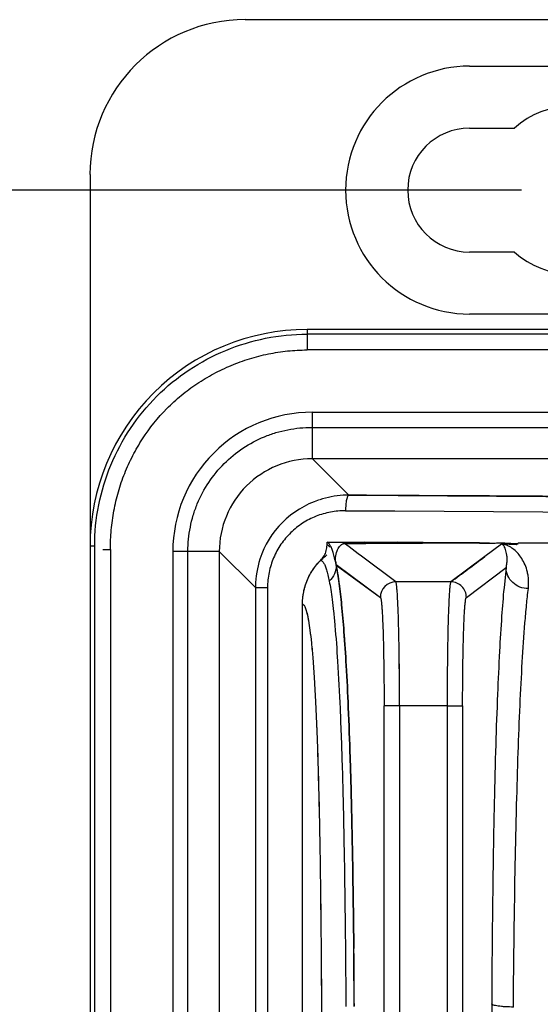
# Model space of a CAD drawing. Header units: inches. Extents: x 0 to 34, y 0 to 22.
# Tile 29 of 108: x 3.765 to 4.426, y 18.294 to 19.546. Entities that reach past the tile are written whole.
import ezdxf

# ---------------------------------------------------------------- set-up
doc = ezdxf.new("R2010")
doc.units = ezdxf.units.IN
doc.header["$LTSCALE"] = 1.87
doc.header["$MEASUREMENT"] = 0
doc.layers.get('0').update_dxf_attribs({"linetype": 'CONTINUOUS'})
doc.layers.add('DIMENSIONS', color=7, linetype='CONTINUOUS')
doc.styles.get("Standard").update_dxf_attribs({"font": 'txt', "width": 0.8})
doc.dimstyles.new('DIMSTYLE_1', dxfattribs={"dimtxt": 0.125, "dimasz": 0.18, "dimexe": 0.18, "dimexo": 0.0625, "dimgap": 0.09, "dimtad": 0, "dimtih": 1, "dimtoh": 1, "dimdec": 3, "dimzin": 4, "dimdsep": 46, "dimtxsty": 'STANDARD', "dimblk": '_FILLED', "dimblk1": '_FILLED', "dimblk2": '_FILLED', "dimcen": 0.09, "dimadec": 0, "dimazin": 0, "dimtp": 0.01, "dimtm": 0.01, "dimtfac": 1, "dimtdec": 3, "dimtofl": 0, "dimtmove": 0, "dimatfit": 3, "dimldrblk": '_FILLED', "dimfxl": 1, "dimtolj": 1, "dimtzin": 4, "dimarcsym": 0})

# ---------------------------------------------------------------- blocks, each defined once
blk = doc.blocks.new('_FILLED')
at = {"color": 0, "linetype": 'BYBLOCK'}
blk.add_solid([(0, 0), (-1, 0.1736), (-1, -0.1736)], dxfattribs=at)
blk = doc.blocks.new('*D3')
at = {"layer": 'DIMENSIONS', "color": 2, "linetype": 'CONTINUOUS'}
for p, q in [((4.4016, 19.3291), (2.9788, 19.3291)), ((3.1038, 19.3291), (3.1038, 15.7336)), ((3.1038, 11.8881), (3.1038, 15.4836)), ((4.4016, 11.8881), (2.9788, 11.8881))]:
    blk.add_line(p, q, dxfattribs=at)
at = {"layer": 'DIMENSIONS', "color": 2, "linetype": 'CONTINUOUS', "xscale": 0.18, "yscale": 0.18, "zscale": 0.18}
for p, rotation in [((3.1038, 19.3291), 90), ((3.1038, 11.8881), 270)]:
    blk.add_blockref('_FILLED', p, dxfattribs=dict(at, rotation=rotation))
at = {"layer": 'DIMENSIONS', "color": 2, "linetype": 'CONTINUOUS', "insert": (3.1038, 15.6711), "char_height": 0.125, "width": 1.125, "attachment_point": 2, "line_spacing_factor": 0.9}
blk.add_mtext('7.441{\\Ftxt.shx;\\W1.000000;\\H0.125000; }[189]', dxfattribs=at)

msp = doc.modelspace()

# ---------------------------------------------------------------- linework, layer by layer
at = {"color": 6, "linetype": 'CONTINUOUS'}
for p, q in [((4.9365, 19.5456), (4.0507, 19.5456)), ((4.3359, 19.4865), (4.5922, 19.4865)), ((4.3359, 19.4078), (4.3927, 19.4078)), ((3.8539, 19.3488), (3.8539, 11.8684)), ((4.3927, 19.2503), (4.3359, 19.2503)), ((4.5922, 19.1716), (4.3359, 19.1716)), ((4.1294, 19.1519), (4.1294, 19.126)), ((10.532, 19.1519), (4.1294, 19.1519)), ((5.7886, 19.146), (4.1294, 19.146)), ((5.7375, 19.126), (4.1294, 19.126)), ((4.1361, 19.0468), (4.1361, 18.9878)), ((4.1361, 19.0468), (5.6748, 19.0468)), ((4.1356, 19.0276), (5.6706, 19.0276)), ((4.1825, 18.9414), (4.1356, 18.9883)), ((4.1361, 18.9878), (5.6671, 18.9878)), ((4.1371, 18.9867), (4.1363, 18.9883)), ((4.1548, 18.8781), (4.1548, 18.8819)), ((4.1548, 18.8819), (4.1869, 18.8818)), ((4.1769, 18.8799), (4.2026, 18.88)), ((4.1885, 18.88), (4.1769, 18.8799)), ((4.1869, 18.8818), (4.203, 18.8817)), ((4.2026, 18.88), (4.2042, 18.88)), ((4.2026, 18.88), (4.2042, 18.88)), ((4.203, 18.8817), (4.2042, 18.88)), ((4.203, 18.8817), (4.2305, 18.8815)), ((4.3482, 18.8809), (4.203, 18.8817)), ((4.3482, 18.8809), (4.2042, 18.88)), ((4.2042, 18.88), (4.3482, 18.8809)), ((4.3092, 18.8806), (4.2042, 18.88)), ((4.3482, 18.8809), (4.3092, 18.8806)), ((4.6909, 18.8791), (4.3976, 18.8806)), ((3.8598, 18.8764), (3.8539, 18.8764)), ((3.8598, 18.0046), (3.8598, 18.8763)), ((3.8701, 18.8724), (3.8797, 18.8724)), ((3.8797, 18.8724), (3.8797, 18.0556)), ((3.959, 18.8697), (3.959, 18.1183)), ((4.018, 18.8697), (3.959, 18.8697)), ((3.9781, 18.1225), (3.9781, 18.8702)), ((4.0175, 18.8702), (4.0638, 18.8239)), ((4.018, 18.8697), (4.018, 18.1261)), ((4.1751, 18.8796), (4.1769, 18.8799)), ((4.1751, 18.8797), (4.1756, 18.8798)), ((4.1756, 18.8798), (4.1769, 18.8799)), ((4.1827, 18.8756), (4.1769, 18.8799)), ((4.1827, 18.8756), (4.1769, 18.8799)), ((4.1827, 18.8756), (4.1769, 18.8799)), ((4.1943, 18.8669), (4.1827, 18.8756)), ((4.1943, 18.8669), (4.1827, 18.8756)), ((4.1943, 18.8669), (4.1827, 18.8756)), ((4.3764, 18.8792), (4.3552, 18.8634)), ((4.3764, 18.8792), (4.3553, 18.8634)), ((4.1986, 18.8637), (4.1943, 18.8669)), ((4.1986, 18.8637), (4.1943, 18.8669)), ((4.1986, 18.8637), (4.1943, 18.8669)), ((4.2421, 18.8311), (4.1986, 18.8637)), ((4.2421, 18.8311), (4.1986, 18.8637)), ((4.2421, 18.8311), (4.1986, 18.8637)), ((4.3553, 18.8634), (4.3121, 18.8312)), ((4.1662, 18.8535), (4.2225, 18.8115)), ((4.1662, 18.8535), (4.1665, 18.8525)), ((4.1665, 18.8525), (4.2225, 18.8115)), ((4.3317, 18.8115), (4.3822, 18.8493)), ((4.3822, 18.8493), (4.3795, 18.8236)), ((4.0638, 18.8239), (4.0638, 12.3933)), ((4.0638, 18.8239), (4.0792, 18.8239)), ((4.0792, 18.8239), (4.0792, 12.3933)), ((4.1236, 12.414), (4.1236, 18.8032)), ((4.2272, 14.3839), (4.2272, 18.6737)), ((4.2469, 18.6737), (4.2272, 18.6737)), ((4.3073, 18.6738), (4.2469, 18.6738)), ((4.2469, 18.6737), (4.2469, 14.3839)), ((4.3073, 18.6737), (4.2469, 18.6737)), ((4.3073, 18.6738), (4.327, 18.6738)), ((4.3073, 18.6738), (4.327, 18.6738)), ((4.3073, 18.6737), (4.3073, 14.3839)), ((4.327, 18.6738), (4.327, 14.3839))]:
    msp.add_line(p, q, dxfattribs=at)
for centre, radius, start, end in [((4.0507, 19.3488), 0.1969, 90, 180), ((4.3359, 19.3291), 0.1575, 90, 270), ((4.4641, 19.3291), 0.1063, 47.7946, 132.2054), ((4.3359, 19.3291), 0.0787, 90, 270), ((4.4641, 19.3291), 0.1063, 227.7946, 312.2054), ((4.1294, 18.8764), 0.2755, 89.9974, 180.0026), ((4.1361, 18.8697), 0.1771, 89.9895, 180.011), ((4.136, 18.8697), 0.118, 89.9682, 180.0323), ((4.1806, 18.8241), 0.1168, 107.8038, 162.038), ((4.182, 18.8219), 0.1195, 93.1966, 107.7814), ((4.1819, 18.8234), 0.118, 89.7244, 93.1837), ((4.1819, 18.8241), 0.1172, 89.7223, 90.5869), ((8.1846, 722.7896), 703.8597, 269.6742191, 270.325781), ((8.1846, 724.3401), 705.4298, 269.6746011, 270.3253989), ((8.1846, 724.2569), 705.3466, 269.6745627, 270.3254373), ((8.1846, 724.0787), 705.1684, 269.6744801, 270.3255193), ((4.224, 12.9823), 5.8977, 90.19208, 90.34495), ((4.0195, -1.9836), 20.8663, 89.20456, 89.38307), ((4.1273, 18.8781), 0.0275, 345.0139, 359.9788), ((4.3145, 16.7782), 2.1019, 87.7933, 88.3097), ((4.3151, 16.7931), 2.087, 87.794, 88.3143), ((4.3157, 16.8079), 2.0722, 87.7939, 88.3187), ((4.1817, 18.8238), 0.1178, 162.0646, 178.8075), ((4.1981, 18.86), 0.0326, 184.6452, 191.4097), ((-4.2328, 30.3532), 14.3446, 306.56076, 306.77618), ((-2.8096, 28.4454), 11.9645, 306.52843, 306.78677), ((3.6181, 18.7545), 0.5571, 7.6815, 8.2856), ((3.6334, 18.7567), 0.5417, 7.6723, 8.2927), ((4.2422, 18.8114), 0.0197, 90.2198, 179.9741), ((4.3052, -10.1435), 28.9747, 89.98665, 90.12472), ((4.3052, -10.1418), 28.973, 89.98663, 90.12472), ((4.312, 18.8115), 0.0197, 359.855, 89.9003), ((4.1796, 18.8238), 0.1158, 178.8094, 179.991), ((4.2906, -8.3469), 27.0207, 89.9645, 90.09259), ((-15.3765, 18.1792), 19.5661, 0.32945, 0.54555), ((-14.7281, 18.1841), 18.9177, 0.32581, 0.54925), ((7.3728, 18.2796), 3.0089, 179.709, 180.0004)]:
    msp.add_arc(centre, radius, start, end, dxfattribs=at)
for points, knots in [([(3.8598, 18.8763), (3.8597, 18.894), (3.8632, 18.9293), (3.8787, 18.9802), (3.9038, 19.0271), (3.9375, 19.0683), (3.9786, 19.102), (4.0256, 19.127), (4.0765, 19.1425), (4.1118, 19.146), (4.1294, 19.146)], [0, 0, 0, 0, 0.124956, 0.250028, 0.375002, 0.500004, 0.625004, 0.74998, 0.875044, 1, 1, 1, 1]), ([(3.8797, 18.8724), (3.8798, 18.8807), (3.8805, 18.8971), (3.8838, 18.9217), (3.8894, 18.9458), (3.8975, 18.9693), (3.9078, 18.9918), (3.9244, 19.0203), (3.9451, 19.0463), (3.9695, 19.0686), (3.9894, 19.0833), (4.0106, 19.096), (4.033, 19.1067), (4.0562, 19.1152), (4.0802, 19.1213), (4.1047, 19.125), (4.1212, 19.1259), (4.1294, 19.126)], [0, 0, 0, 0, 0.062456, 0.125002, 0.187521, 0.250023, 0.31255, 0.375105, 0.49998, 0.562454, 0.624967, 0.687502, 0.75001, 0.812502, 0.875024, 0.937562, 1, 1, 1, 1]), ([(3.9781, 18.8702), (3.9782, 18.8805), (3.9798, 18.8959), (3.9847, 18.916), (3.9916, 18.9354), (4.0038, 18.9582), (4.0235, 18.9822), (4.0475, 19.0019), (4.0704, 19.0142), (4.0898, 19.0211), (4.1098, 19.026), (4.1253, 19.0275), (4.1356, 19.0276)], [0, 0, 0, 0, 0.124886, 0.187491, 0.250064, 0.375036, 0.5, 0.624964, 0.749936, 0.812509, 0.875114, 1, 1, 1, 1]), ([(4.1826, 18.9414), (4.1823, 18.9414), (4.1818, 18.9411), (4.1813, 18.9405), (4.1808, 18.9395), (4.1801, 18.9379), (4.1795, 18.9354), (4.179, 18.9325), (4.1786, 18.9291), (4.1783, 18.9255), (4.1783, 18.923), (4.1783, 18.9217)], [0, 0, 0, 0, 0.043581, 0.073407, 0.109935, 0.204188, 0.32593, 0.471744, 0.637348, 0.816078, 1, 1, 1, 1]), ([(5.1369, 18.9365), (5.0571, 18.9369), (4.739, 18.9383), (4.4208, 18.94), (4.1825, 18.9414)], [0, 0, 0, 0, 0.250919, 1, 1, 1, 1]), ([(4.1783, 18.9217), (4.1719, 18.9216), (4.1623, 18.9207), (4.1499, 18.9178), (4.1378, 18.9137), (4.1235, 18.9063), (4.1083, 18.8942), (4.0958, 18.8793), (4.0864, 18.8621), (4.0806, 18.8434), (4.0792, 18.8304), (4.0792, 18.8239)], [0, 0, 0, 0, 0.123499, 0.185452, 0.247465, 0.371598, 0.496241, 0.621484, 0.747277, 0.873609, 1, 1, 1, 1]), ([(4.1588, 18.8775), (4.1583, 18.8785), (4.1571, 18.8802), (4.1555, 18.8815), (4.1548, 18.8819)], [0, 0, 0, 0, 0.579153, 1, 1, 1, 1]), ([(4.2026, 18.8817), (4.2027, 18.8816), (4.2034, 18.8811), (4.2039, 18.8805), (4.2042, 18.88)], [0, 0, 0, 0, 0.215124, 1, 1, 1, 1]), ([(4.3482, 18.8809), (4.3502, 18.8809), (4.3543, 18.8808), (4.3605, 18.8806), (4.3667, 18.8806), (4.3729, 18.8807), (4.378, 18.8807), (4.3822, 18.8806), (4.3863, 18.8803), (4.3914, 18.8799), (4.3955, 18.8797), (4.3976, 18.8797)], [0, 0, 0, 0, 0.124957, 0.249927, 0.374921, 0.499965, 0.624948, 0.687416, 0.749909, 0.874977, 1, 1, 1, 1]), ([(4.3482, 18.8806), (4.3502, 18.8806), (4.3543, 18.8805), (4.3605, 18.8805), (4.3667, 18.8806), (4.3729, 18.8807), (4.3791, 18.8807), (4.3853, 18.8804), (4.3914, 18.88), (4.3955, 18.8797), (4.3976, 18.8797)], [0, 0, 0, 0, 0.124952, 0.249916, 0.374928, 0.499972, 0.624953, 0.74992, 0.87498, 1, 1, 1, 1]), ([(4.3482, 18.8806), (4.3523, 18.8806), (4.3585, 18.8805), (4.3667, 18.8806), (4.3729, 18.8807), (4.3791, 18.8807), (4.3852, 18.8805), (4.3914, 18.8801), (4.3955, 18.8799), (4.3976, 18.8798)], [0, 0, 0, 0, 0.249924, 0.37493, 0.499961, 0.624949, 0.749927, 0.874973, 1, 1, 1, 1]), ([(4.3955, 18.8786), (4.3956, 18.8788), (4.3963, 18.8796), (4.397, 18.8802), (4.3976, 18.8806)], [0, 0, 0, 0, 0.285548, 1, 1, 1, 1]), ([(4.3955, 18.8786), (4.3956, 18.8788), (4.3963, 18.8796), (4.397, 18.8802), (4.3976, 18.8806)], [0, 0, 0, 0, 0.28562, 1, 1, 1, 1]), ([(4.1467, 18.8586), (4.1484, 18.8603), (4.1513, 18.8641), (4.1532, 18.8686), (4.1538, 18.8709)], [0, 0, 0, 0, 0.498646, 1, 1, 1, 1]), ([(4.1587, 18.8751), (4.1584, 18.8756), (4.1578, 18.8763), (4.1568, 18.8773), (4.1558, 18.8778), (4.1551, 18.878), (4.1548, 18.8781)], [0, 0, 0, 0, 0.310602, 0.573265, 0.798222, 1, 1, 1, 1]), ([(4.1662, 18.8535), (4.1657, 18.8563), (4.1646, 18.8613), (4.1627, 18.868), (4.1609, 18.8733), (4.1596, 18.8763), (4.1588, 18.8775)], [0, 0, 0, 0, 0.335085, 0.609605, 0.829278, 1, 1, 1, 1]), ([(4.1662, 18.8535), (4.1651, 18.8591), (4.1655, 18.8664), (4.1687, 18.8735), (4.1704, 18.876), (4.1718, 18.8776), (4.1729, 18.8785), (4.1735, 18.8789), (4.1741, 18.8792), (4.1746, 18.8795), (4.175, 18.8796), (4.1751, 18.8796)], [0, 0, 0, 0, 0.583082, 0.694266, 0.795604, 0.890731, 0.914723, 0.93935, 0.966949, 0.980334, 1, 1, 1, 1]), ([(4.3822, 18.8493), (4.3827, 18.8513), (4.3834, 18.8551), (4.3836, 18.8605), (4.3832, 18.8651), (4.3825, 18.869), (4.3815, 18.8724), (4.3806, 18.8747), (4.3797, 18.8764), (4.3791, 18.8773), (4.3786, 18.878), (4.3782, 18.8784), (4.3778, 18.8788), (4.3772, 18.8791), (4.3767, 18.8792), (4.3764, 18.8792)], [0, 0, 0, 0, 0.19347, 0.357934, 0.499547, 0.621983, 0.727998, 0.819763, 0.861052, 0.899924, 0.918829, 0.937894, 0.958915, 0.972041, 1, 1, 1, 1]), ([(4.4104, 18.8228), (4.4106, 18.825), (4.4109, 18.8292), (4.4107, 18.8353), (4.4099, 18.841), (4.4083, 18.8476), (4.4056, 18.855), (4.4012, 18.8625), (4.3964, 18.8686), (4.391, 18.8734), (4.3862, 18.8764), (4.3826, 18.878), (4.3804, 18.8787), (4.3786, 18.8791), (4.3774, 18.8792), (4.3765, 18.8792)], [0, 0, 0, 0, 0.091394, 0.175701, 0.25402, 0.327148, 0.460084, 0.578593, 0.685294, 0.782739, 0.874363, 0.921481, 0.948551, 0.965731, 1, 1, 1, 1]), ([(4.1236, 18.8032), (4.1236, 18.8092), (4.125, 18.8212), (4.1312, 18.8383), (4.141, 18.8534), (4.1497, 18.8618), (4.1544, 18.8654)], [0, 0, 0, 0, 0.251229, 0.502187, 0.751677, 1, 1, 1, 1]), ([(4.1236, 18.8032), (4.1236, 18.8083), (4.1244, 18.8161), (4.1269, 18.8261), (4.1296, 18.8333), (4.1329, 18.8403), (4.1382, 18.849), (4.1431, 18.855), (4.1467, 18.8586)], [0, 0, 0, 0, 0.250881, 0.376386, 0.501604, 0.626677, 0.751615, 1, 1, 1, 1]), ([(4.1467, 18.8586), (4.147, 18.8586), (4.1477, 18.8584), (4.1486, 18.8577), (4.1496, 18.8567), (4.1509, 18.8548), (4.1526, 18.8514), (4.1536, 18.8484), (4.1542, 18.8466)], [0, 0, 0, 0, 0.067204, 0.143618, 0.234138, 0.342354, 0.621926, 1, 1, 1, 1]), ([(4.1542, 18.8466), (4.1548, 18.8445), (4.1561, 18.8397), (4.1571, 18.8348), (4.1576, 18.8321)], [0, 0, 0, 0, 0.44601, 1, 1, 1, 1]), ([(4.1665, 18.8525), (4.1666, 18.8487), (4.165, 18.841), (4.1604, 18.8347), (4.1576, 18.8321)], [0, 0, 0, 0, 0.498544, 1, 1, 1, 1]), ([(4.1662, 18.8535), (4.1665, 18.8522), (4.1677, 18.8459), (4.1687, 18.8397), (4.1694, 18.8348)], [0, 0, 0, 0, 0.222218, 1, 1, 1, 1]), ([(4.1694, 18.8348), (4.1691, 18.8366), (4.1682, 18.8428), (4.1671, 18.8491), (4.1662, 18.8535)], [0, 0, 0, 0, 0.278577, 1, 1, 1, 1]), ([(4.1895, 18.2921), (4.1893, 18.3297), (4.1887, 18.4028), (4.1871, 18.5072), (4.1848, 18.6003), (4.182, 18.6788), (4.179, 18.7343), (4.1764, 18.7708), (4.1745, 18.7928), (4.1726, 18.8115), (4.1707, 18.8273), (4.1687, 18.8407), (4.1673, 18.8488), (4.1665, 18.8525)], [0, 0, 0, 0, 0.201264, 0.390276, 0.558355, 0.698867, 0.810165, 0.855463, 0.894536, 0.927886, 0.956025, 0.979937, 1, 1, 1, 1]), ([(4.4104, 18.8228), (4.4068, 18.8227), (4.3995, 18.824), (4.3901, 18.8299), (4.3838, 18.8387), (4.3822, 18.8458), (4.3822, 18.8493)], [0, 0, 0, 0, 0.254108, 0.506333, 0.754844, 1, 1, 1, 1]), ([(4.1576, 18.8321), (4.1583, 18.8286), (4.1596, 18.8209), (4.1614, 18.8081), (4.1632, 18.7928), (4.1657, 18.7666), (4.1687, 18.7255), (4.1717, 18.665), (4.1744, 18.5894), (4.1764, 18.4996), (4.1779, 18.3987), (4.1785, 18.3281), (4.1787, 18.2916)], [0, 0, 0, 0, 0.01968, 0.04345, 0.071765, 0.105139, 0.189312, 0.300227, 0.440431, 0.608543, 0.798014, 1, 1, 1, 1]), ([(4.2469, 18.6737), (4.2469, 18.6838), (4.2468, 18.7036), (4.2465, 18.7323), (4.2462, 18.7551), (4.2458, 18.7719), (4.2455, 18.7833), (4.2452, 18.7936), (4.2448, 18.8028), (4.2444, 18.8108), (4.2441, 18.8167), (4.2438, 18.8208), (4.2435, 18.8233), (4.2433, 18.8255), (4.2431, 18.8273), (4.2429, 18.8288), (4.2427, 18.8299), (4.2424, 18.8306), (4.2423, 18.831), (4.2422, 18.8311)], [0, 0, 0, 0, 0.191563, 0.376356, 0.546937, 0.624964, 0.697195, 0.762971, 0.821639, 0.872645, 0.915566, 0.933865, 0.94999, 0.963905, 0.97559, 0.985033, 0.992227, 0.997184, 1, 1, 1, 1]), ([(4.2469, 18.6737), (4.2469, 18.6838), (4.2468, 18.7036), (4.2466, 18.7323), (4.2462, 18.7551), (4.2458, 18.7719), (4.2455, 18.7833), (4.2452, 18.7936), (4.2448, 18.8028), (4.2444, 18.8108), (4.2441, 18.8167), (4.2438, 18.8208), (4.2435, 18.8233), (4.2433, 18.8255), (4.2431, 18.8273), (4.2429, 18.8288), (4.2427, 18.8299), (4.2424, 18.8306), (4.2423, 18.831), (4.2422, 18.8311)], [0, 0, 0, 0, 0.191562, 0.376353, 0.546933, 0.62496, 0.69719, 0.762966, 0.821633, 0.872639, 0.915559, 0.933859, 0.949984, 0.963899, 0.975585, 0.985028, 0.992223, 0.997182, 1, 1, 1, 1]), ([(4.312, 18.8312), (4.3119, 18.8311), (4.3117, 18.8307), (4.3115, 18.83), (4.3113, 18.8288), (4.311, 18.8274), (4.3108, 18.8255), (4.3106, 18.8234), (4.3104, 18.8208), (4.3101, 18.8168), (4.3097, 18.8109), (4.3093, 18.8029), (4.309, 18.7937), (4.3086, 18.7833), (4.3083, 18.772), (4.308, 18.7551), (4.3076, 18.7324), (4.3074, 18.7036), (4.3073, 18.6838), (4.3073, 18.6738)], [0, 0, 0, 0, 0.00282, 0.00778, 0.014976, 0.024421, 0.036108, 0.050023, 0.066149, 0.084449, 0.127371, 0.178377, 0.237045, 0.30282, 0.37505, 0.453076, 0.623654, 0.808442, 1, 1, 1, 1]), ([(4.1702, 18.829), (4.1714, 18.8201), (4.1737, 18.7998), (4.1767, 18.7651), (4.1795, 18.7215), (4.1821, 18.6682), (4.1844, 18.6048), (4.1863, 18.5319), (4.1878, 18.451), (4.1885, 18.3946), (4.1888, 18.3655)], [0, 0, 0, 0, 0.057849, 0.132122, 0.225456, 0.340153, 0.477172, 0.635512, 0.811579, 1, 1, 1, 1]), ([(4.1888, 18.3655), (4.1885, 18.3946), (4.1878, 18.451), (4.1863, 18.5319), (4.1844, 18.6048), (4.1821, 18.6682), (4.1795, 18.7215), (4.1767, 18.7651), (4.1737, 18.7998), (4.1714, 18.8201), (4.1702, 18.829)], [0, 0, 0, 0, 0.188421, 0.364488, 0.522828, 0.659847, 0.774544, 0.867877, 0.942151, 1, 1, 1, 1]), ([(4.3795, 18.8236), (4.3783, 18.8116), (4.3762, 18.7848), (4.3735, 18.7398), (4.371, 18.6853), (4.3688, 18.6213), (4.3669, 18.5485), (4.365, 18.4387), (4.3642, 18.3533), (4.3639, 18.2949)], [0, 0, 0, 0, 0.068014, 0.152735, 0.25567, 0.377115, 0.515793, 0.668611, 1, 1, 1, 1]), ([(4.3915, 18.291), (4.3919, 18.3522), (4.393, 18.438), (4.3954, 18.5457), (4.3974, 18.6124), (4.3997, 18.6728), (4.4025, 18.7278), (4.4053, 18.7702), (4.408, 18.8013), (4.4096, 18.8158), (4.4104, 18.8228)], [0, 0, 0, 0, 0.345008, 0.483599, 0.607338, 0.720789, 0.824121, 0.917816, 0.960513, 1, 1, 1, 1]), ([(4.2225, 18.8115), (4.2226, 18.8114), (4.2228, 18.811), (4.223, 18.8103), (4.2232, 18.8094), (4.2235, 18.8081), (4.2237, 18.8065), (4.224, 18.8038), (4.2244, 18.7996), (4.2248, 18.7937), (4.2252, 18.7867), (4.2255, 18.7786), (4.2259, 18.7696), (4.2262, 18.7597), (4.2265, 18.7449), (4.2269, 18.725), (4.2272, 18.6998), (4.2272, 18.6825), (4.2272, 18.6737)], [0, 0, 0, 0, 0.003183, 0.008323, 0.015552, 0.02493, 0.036497, 0.050284, 0.08457, 0.1275, 0.178575, 0.237284, 0.303048, 0.37524, 0.453226, 0.623752, 0.808497, 1, 1, 1, 1]), ([(4.327, 18.6738), (4.327, 18.6826), (4.327, 18.6999), (4.3273, 18.725), (4.3276, 18.745), (4.328, 18.7597), (4.3283, 18.7697), (4.3286, 18.7787), (4.329, 18.7868), (4.3294, 18.7938), (4.3298, 18.7997), (4.3302, 18.8038), (4.3305, 18.8066), (4.3307, 18.8081), (4.3309, 18.8094), (4.3312, 18.8104), (4.3314, 18.8111), (4.3315, 18.8114), (4.3317, 18.8115)], [0, 0, 0, 0, 0.191501, 0.376243, 0.546763, 0.624748, 0.696938, 0.762701, 0.82141, 0.872485, 0.915417, 0.949704, 0.963493, 0.975062, 0.984442, 0.991674, 0.996815, 1, 1, 1, 1]), ([(4.1236, 18.8032), (4.124, 18.803), (4.1247, 18.8025), (4.1257, 18.8014), (4.1266, 18.7997), (4.1275, 18.7974), (4.1285, 18.7945), (4.1294, 18.791), (4.1304, 18.7868), (4.1317, 18.7796), (4.1333, 18.7685), (4.1352, 18.7522), (4.137, 18.7316), (4.1388, 18.706), (4.1405, 18.6746), (4.1421, 18.6367), (4.1436, 18.5919), (4.1454, 18.5184), (4.147, 18.4133), (4.1476, 18.3255), (4.1478, 18.279)], [0, 0, 0, 0, 0.002142, 0.00493, 0.008567, 0.013186, 0.018888, 0.025779, 0.033964, 0.043542, 0.06732, 0.098071, 0.136916, 0.185171, 0.24433, 0.315877, 0.400989, 0.499976, 0.734832, 1, 1, 1, 1]), ([(4.1236, 18.8032), (4.124, 18.8031), (4.1247, 18.8026), (4.1257, 18.8015), (4.1266, 18.7997), (4.1275, 18.7974), (4.1285, 18.7945), (4.1294, 18.791), (4.1304, 18.7868), (4.1317, 18.7797), (4.1333, 18.7687), (4.1352, 18.7525), (4.137, 18.7319), (4.1387, 18.7062), (4.1404, 18.6747), (4.1421, 18.6369), (4.1435, 18.592), (4.1454, 18.5185), (4.1469, 18.4133), (4.1476, 18.3255), (4.1478, 18.279)], [0, 0, 0, 0, 0.002053, 0.004811, 0.008491, 0.013191, 0.018963, 0.025874, 0.034028, 0.043531, 0.066999, 0.097406, 0.136227, 0.184805, 0.24423, 0.315705, 0.400683, 0.499721, 0.734992, 1, 1, 1, 1]), ([(4.1236, 18.8032), (4.1244, 18.8028), (4.1255, 18.8017), (4.1266, 18.7997), (4.1275, 18.7974), (4.1285, 18.7946), (4.1299, 18.7894), (4.1315, 18.7811), (4.1333, 18.7685), (4.1352, 18.7522), (4.137, 18.7316), (4.1388, 18.706), (4.1405, 18.6746), (4.1421, 18.6368), (4.1436, 18.5919), (4.1454, 18.5184), (4.147, 18.4133), (4.1476, 18.3255), (4.1478, 18.279)], [0, 0, 0, 0, 0.004901, 0.008484, 0.013042, 0.018713, 0.025601, 0.043384, 0.067166, 0.097919, 0.136773, 0.185036, 0.244206, 0.315764, 0.400889, 0.49989, 0.734773, 1, 1, 1, 1]), ([(4.3915, 18.291), (4.388, 18.291), (4.383, 18.2911), (4.3766, 18.2916), (4.3725, 18.2921), (4.3691, 18.2927), (4.3668, 18.2932), (4.3654, 18.2937), (4.3646, 18.2941), (4.3641, 18.2944), (4.3639, 18.2947), (4.3639, 18.2949)], [0, 0, 0, 0, 0.366074, 0.532721, 0.680201, 0.803517, 0.898694, 0.934814, 0.963272, 0.984541, 1, 1, 1, 1])]:
    msp.add_open_spline(points, degree=3, knots=knots, dxfattribs=at)

# ---------------------------------------------------------------- dimensions: what is measured, and where the dimension line sits
at = {"layer": 'DIMENSIONS', "color": 2, "linetype": 'CONTINUOUS'}
dim = msp.add_linear_dim(base=(3.1038, 11.8881), p1=(4.4016, 19.3291), p2=(4.4016, 11.8881), angle=270, dimstyle='DIMSTYLE_1', dxfattribs=at)
dim.commit()
dim.dimension.update_dxf_attribs({"geometry": '*D3', "text_midpoint": (2.9538, 15.6086), "dimtype": 160})

doc.saveas('drawing.dxf')
